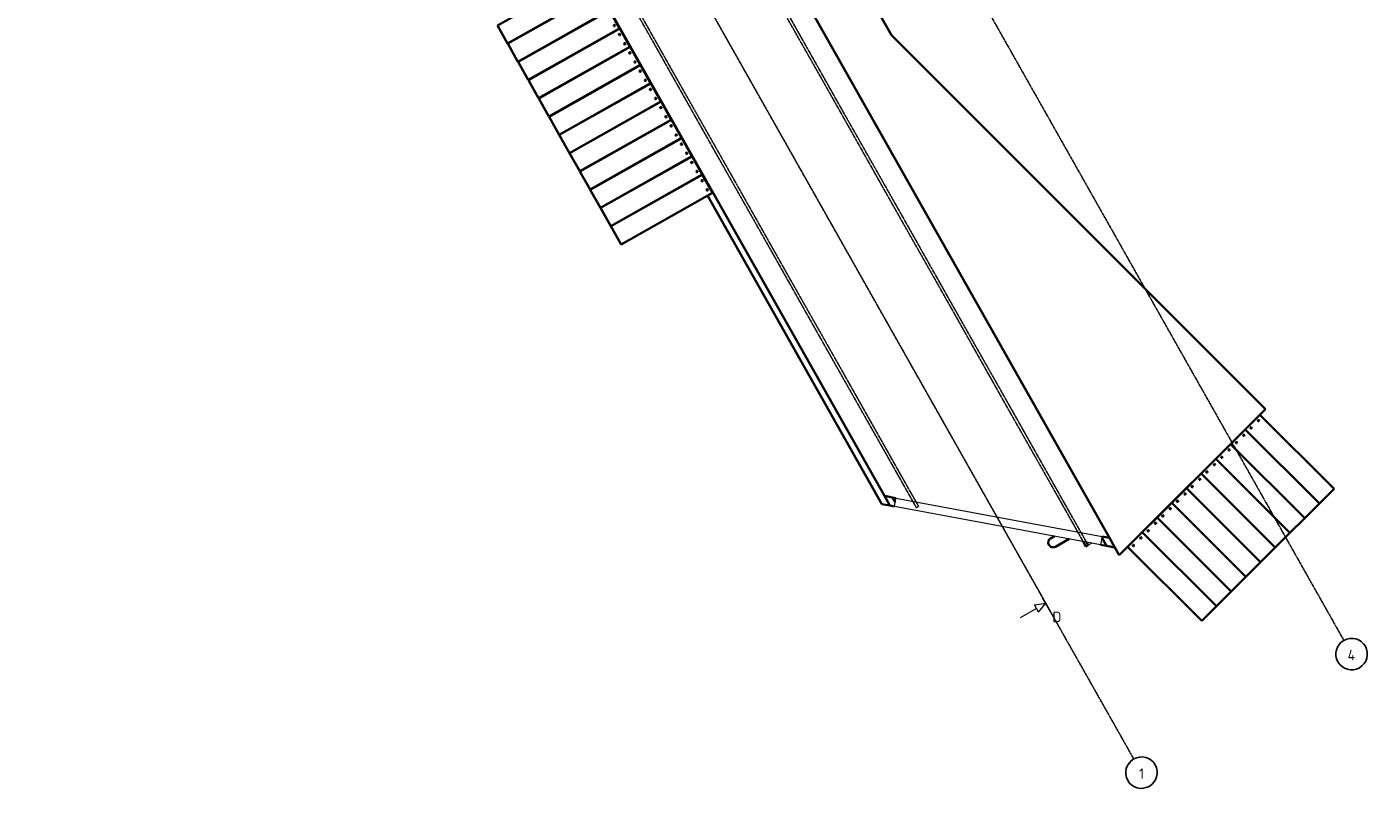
# Model space of a CAD drawing. Header units: millimetres. Extents: x 114386900 to 114466880, y 476378687 to 476475625.
# Tile 1 of 2: x 114388866 to 114453006, y 476378687 to 476415268. Entities that reach past the tile are written whole.
import ezdxf

# ---------------------------------------------------------------- set-up
doc = ezdxf.new("R2010")
doc.units = ezdxf.units.MM
for name, pattern in [('Grid Line', [22.225, 12.7, -3.175, 3.175, -3.175]), ('Hidden_2_0', [4, 2, -2]), ('XX-CENTER', [8, 5, -1, 1, -1])]:
    doc.linetypes.add(name, pattern=pattern)
for name, color, linetype, lineweight in [('N-CO-BC-BETONVORM-G', 50, 'Continuous', 13), ('N-CO-BC-BETONVORM-GN', 10, 'Continuous', 13), ('X-XX-AL-VERWIJZING_DOORSNEDE-G', 7, 'Continuous', 18), ('X_XX_AL_STRAMIENLIJN_G', 7, 'Continuous', 18)]:
    doc.layers.add(name, color=color, linetype=linetype, lineweight=lineweight)
doc.styles.add('ISOCPEUR', font='isocpeur.ttf', dxfattribs={"height": 500})
doc.styles.add('NLCS-ISO', font='NLCS-ISO.ttf', dxfattribs={"height": 500})

# ---------------------------------------------------------------- blocks, each defined once
blk = doc.blocks.new('RHD_SC_Funderingspaal_Buisbaal_Staal - 457x6_0 _5 op 1_-1176725-Bovenaanzicht_nieuw_export')
at = {"layer": 'N-CO-BC-BETONVORM-G', "lineweight": 35}
for p, q in [((229, -2200), (229, -1440)), ((-228, -1984), (-228, -2200))]:
    blk.add_line(p, q, dxfattribs=at)
for start_param, end_param in [(0, 1.570796), (1.570796, 3.141593)]:
    blk.add_ellipse((0, -2200), major_axis=(-229, 0), ratio=0.980581, start_param=start_param, end_param=end_param, dxfattribs=at)
blk = doc.blocks.new('CIB_GM_ADP1_Stootplaat_ROK_DYN - Type 1 D250 L5000-1131790-Bovenaanzicht_nieuw_export')
at = {"layer": 'N-CO-BC-BETONVORM-G', "lineweight": 35}
for p, q in [((-6469, 2247), (-6469, 3237)), ((-6469, 3237), (-1469, 3237)), ((-1469, 3237), (-1469, 2247)), ((-1469, 2247), (-6469, 2247))]:
    blk.add_line(p, q, dxfattribs=at)
for centre, start, end in [((-6319, 2992), 360, 180), ((-6319, 2992), 180, 0), ((-6319, 2492), 0, 180), ((-6319, 2492), 180, 0)]:
    blk.add_arc(centre, 32.5, start, end, dxfattribs=at)
blk = doc.blocks.new('CIB_GM_ADP1_Stootplaat_ROK_DYN - Type 1 D250 L5000-1132024-Bovenaanzicht_nieuw_export')
at = {"layer": 'N-CO-BC-BETONVORM-G', "lineweight": 35}
for p, q in [((-6468, 3237), (-1598, 4369)), ((-1598, 4369), (-1373, 3404)), ((-6244, 2273), (-6468, 3237)), ((-1373, 3404), (-6244, 2273))]:
    blk.add_line(p, q, dxfattribs=at)
for centre, start, end in [((-6266, 3032), 13.08222, 193.08222), ((-6266, 3032), 193.08222, 13.08222), ((-6153, 2545), 13.08222, 193.08222), ((-6153, 2545), 193.08222, 13.08222)]:
    blk.add_arc(centre, 32.5, start, end, dxfattribs=at)
blk = doc.blocks.new('Nieuwe landhoofden - Nieuwe landhoofden-1139905-Bovenaanzicht_nieuw_export')
at = {"layer": 'N-CO-BC-BETONVORM-G', "lineweight": 18}
for p, q in [((297199, 565320), (297373, 565418)), ((297199, 565320), (297282, 565174)), ((339349, 490704), (339432, 490558)), ((339606, 490656), (339432, 490558))]:
    blk.add_line(p, q, dxfattribs=at)
blk = doc.blocks.new('Grid - 5_0_Bubble-119038-Bovenaanzicht_nieuw_export')
at = {"layer": 'X_XX_AL_STRAMIENLIJN_G', "lineweight": 25}
blk.add_ellipse((0, 0), major_axis=(-7.5, 0), ratio=1, dxfattribs=at)
blk = doc.blocks.new('Section - Doorsnede_Tail-514632-Bovenaanzicht_nieuw_export')
at = {"layer": 'X-XX-AL-VERWIJZING_DOORSNEDE-G'}
for p, q in [((0, 0), (7.5, 0)), ((2.49, -5), (4.49, 0)), ((6.49, -5), (4.49, 0)), ((2.49, -5), (6.49, -5)), ((4.49, -5), (4.49, -14))]:
    blk.add_line(p, q, dxfattribs=at)

msp = doc.modelspace()

# ---------------------------------------------------------------- linework, layer by layer
at = {"layer": 'N-CO-BC-BETONVORM-G', "lineweight": 35}
for p, q in [((114440440, 476390907.7), (114398019.5, 476466002.6)), ((114394195.4, 476455795.3), (114429723.7, 476392901.3)), ((114430055.6, 476414881.9), (114428216.1, 476418138.3)), ((114416862.7, 476415058.6), (114416867.6, 476415049.9)), ((114447875.8, 476397038.9), (114430055.6, 476414881.9)), ((114417354.5, 476414187.9), (114417359.4, 476414179.2)), ((114417846.4, 476413317.2), (114417851.3, 476413308.5)), ((114418338.2, 476412446.5), (114418343.1, 476412437.8)), ((114418830, 476411575.8), (114418835, 476411567.1)), ((114419321.9, 476410705.2), (114419326.8, 476410696.4)), ((114419813.7, 476409834.5), (114419818.6, 476409825.8)), ((114420305.6, 476408963.8), (114420310.5, 476408955.1)), ((114420797.4, 476408093.1), (114420802.3, 476408084.4)), ((114421289.3, 476407222.4), (114429595.5, 476392518.3)), ((114440908.3, 476390078.8), (114447875.8, 476397038.9)), ((114429723.7, 476392901.3), (114429980.5, 476392446.7)), ((114429723.7, 476392901.3), (114430273.7, 476392799)), ((114430108.7, 476392829.7), (114430237.1, 476392602.4)), ((114429595.5, 476392518.3), (114429980.5, 476392446.7)), ((114429980.5, 476392446.7), (114430200.5, 476392405.7)), ((114440311.8, 476390524.7), (114440083.7, 476390928.5)), ((114440091.9, 476390972.5), (114440440, 476390907.7)), ((114440696.8, 476390453.1), (114440440, 476390907.7)), ((114439323, 476390496.2), (114439188.8, 476390733.6)), ((114439323, 476390496.2), (114439431.8, 476390557.7)), ((114439349.3, 476390703.8), (114439431.8, 476390557.7)), ((114440018.8, 476390579.3), (114440311.8, 476390524.7)), ((114440311.8, 476390524.7), (114440696.8, 476390453.1)), ((114440696.8, 476390453.1), (114440908.3, 476390078.8))]:
    msp.add_line(p, q, dxfattribs=at)
at = {"layer": 'N-CO-BC-BETONVORM-G', "lineweight": 18}
for p, q in [((114430200.5, 476392405.7), (114430273.7, 476392799)), ((114440018.8, 476390579.3), (114430200.5, 476392405.7)), ((114430273.7, 476392799), (114440091.9, 476390972.5)), ((114440091.9, 476390972.5), (114440018.8, 476390579.3))]:
    msp.add_line(p, q, dxfattribs=at)
at = {"layer": 'N-CO-BC-BETONVORM-GN', "linetype": 'Hidden_2_0', "lineweight": 25}
for p, q in [((114431245.5, 476392342.1), (114394502, 476457387.4)), ((114394610.8, 476457448.9), (114431354.4, 476392403.6)), ((114439188.8, 476390733.7), (114411707.7, 476439382)), ((114411816.6, 476439443.5), (114439349.2, 476390703.8)), ((114431354.4, 476392403.6), (114431245.5, 476392342.1))]:
    msp.add_line(p, q, dxfattribs=at)
at = {"layer": 'X-XX-AL-VERWIJZING_DOORSNEDE-G', "linetype": 'XX-CENTER'}
msp.add_line((114393851.1, 476464893.2), (114437629.6, 476387394.4), dxfattribs=at)
at = {"layer": 'X_XX_AL_STRAMIENLIJN_G', "linetype": 'Grid Line', "lineweight": 25}
for p, q in [((114388865.7, 476473718.7), (114441602.1, 476380362)), ((114404574.3, 476469291.9), (114451615, 476386018.2))]:
    msp.add_line(p, q, dxfattribs=at)

# ---------------------------------------------------------------- block references
at = {"layer": 'N-CO-BC-BETONVORM-G', "lineweight": 18}
msp.add_blockref('Nieuwe landhoofden - Nieuwe landhoofden-1139905-Bovenaanzicht_nieuw_export', (114100000, 475900000), dxfattribs=at)
at = {"layer": 'N-CO-BC-BETONVORM-G', "lineweight": 35}
for name, p, rotation in [('CIB_GM_ADP1_Stootplaat_ROK_DYN - Type 1 D250 L5000-1132024-Bovenaanzicht_nieuw_export', (114409004.6, 476418219.4), 196.3795453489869), ('CIB_GM_ADP1_Stootplaat_ROK_DYN - Type 1 D250 L5000-1132024-Bovenaanzicht_nieuw_export', (114409496.5, 476417348.7), 196.3795453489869), ('CIB_GM_ADP1_Stootplaat_ROK_DYN - Type 1 D250 L5000-1132024-Bovenaanzicht_nieuw_export', (114409988.3, 476416478), 196.3795453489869), ('CIB_GM_ADP1_Stootplaat_ROK_DYN - Type 1 D250 L5000-1132024-Bovenaanzicht_nieuw_export', (114410480.2, 476415607.3), 196.3795453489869), ('CIB_GM_ADP1_Stootplaat_ROK_DYN - Type 1 D250 L5000-1132024-Bovenaanzicht_nieuw_export', (114410972, 476414736.6), 196.3795453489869), ('CIB_GM_ADP1_Stootplaat_ROK_DYN - Type 1 D250 L5000-1132024-Bovenaanzicht_nieuw_export', (114411463.9, 476413865.9), 196.3795453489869), ('CIB_GM_ADP1_Stootplaat_ROK_DYN - Type 1 D250 L5000-1132024-Bovenaanzicht_nieuw_export', (114411955.7, 476412995.3), 196.3795453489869), ('CIB_GM_ADP1_Stootplaat_ROK_DYN - Type 1 D250 L5000-1132024-Bovenaanzicht_nieuw_export', (114412447.5, 476412124.6), 196.3795453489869), ('CIB_GM_ADP1_Stootplaat_ROK_DYN - Type 1 D250 L5000-1132024-Bovenaanzicht_nieuw_export', (114412939.4, 476411253.9), 196.3795453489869), ('CIB_GM_ADP1_Stootplaat_ROK_DYN - Type 1 D250 L5000-1132024-Bovenaanzicht_nieuw_export', (114413431.2, 476410383.2), 196.3795453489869), ('CIB_GM_ADP1_Stootplaat_ROK_DYN - Type 1 D250 L5000-1132024-Bovenaanzicht_nieuw_export', (114413923.1, 476409512.5), 196.3795453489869), ('CIB_GM_ADP1_Stootplaat_ROK_DYN - Type 1 D250 L5000-1132024-Bovenaanzicht_nieuw_export', (114414414.9, 476408641.8), 196.3795453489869), ('CIB_GM_ADP1_Stootplaat_ROK_DYN - Type 1 D250 L5000-1131790-Bovenaanzicht_nieuw_export', (114449895.7, 476389913.2), 314.9698624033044), ('CIB_GM_ADP1_Stootplaat_ROK_DYN - Type 1 D250 L5000-1131790-Bovenaanzicht_nieuw_export', (114449195.3, 476389213.5), 314.9698624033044), ('CIB_GM_ADP1_Stootplaat_ROK_DYN - Type 1 D250 L5000-1131790-Bovenaanzicht_nieuw_export', (114448494.9, 476388513.8), 314.9698624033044), ('CIB_GM_ADP1_Stootplaat_ROK_DYN - Type 1 D250 L5000-1131790-Bovenaanzicht_nieuw_export', (114447794.5, 476387814.2), 314.9698624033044), ('CIB_GM_ADP1_Stootplaat_ROK_DYN - Type 1 D250 L5000-1131790-Bovenaanzicht_nieuw_export', (114447094.1, 476387114.5), 314.9698624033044), ('CIB_GM_ADP1_Stootplaat_ROK_DYN - Type 1 D250 L5000-1131790-Bovenaanzicht_nieuw_export', (114446393.7, 476386414.8), 314.9698624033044), ('CIB_GM_ADP1_Stootplaat_ROK_DYN - Type 1 D250 L5000-1131790-Bovenaanzicht_nieuw_export', (114445693.3, 476385715.2), 314.9698624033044), ('CIB_GM_ADP1_Stootplaat_ROK_DYN - Type 1 D250 L5000-1131790-Bovenaanzicht_nieuw_export', (114444992.9, 476385015.5), 314.9698624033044), ('RHD_SC_Funderingspaal_Buisbaal_Staal - 457x6_0 _5 op 1_-1176725-Bovenaanzicht_nieuw_export', (114439669.5, 476391763.5), 299.461764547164), ('CIB_GM_ADP1_Stootplaat_ROK_DYN - Type 1 D250 L5000-1131790-Bovenaanzicht_nieuw_export', (114444292.5, 476384315.8), 314.9698624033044)]:
    msp.add_blockref(name, p, dxfattribs=dict(at, rotation=rotation))
at = {"layer": 'X-XX-AL-VERWIJZING_DOORSNEDE-G', "linetype": 'XX-CENTER', "extrusion": (0, 0, -1), "xscale": 99.99999999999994, "yscale": 99.99999999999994, "zscale": 99.99999999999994, "rotation": 60.53823545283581}
msp.add_blockref('Section - Doorsnede_Tail-514632-Bovenaanzicht_nieuw_export', (-114437629.6, 476387394.4), dxfattribs=at)
at = {"layer": 'X_XX_AL_STRAMIENLIJN_G', "lineweight": 25, "xscale": 99.99999999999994, "yscale": 99.99999999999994, "zscale": 99.99999999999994}
for p, rotation in [((114451983.9, 476385365.2), 209.4617645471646), ((114441971, 476379709), 209.4617645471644)]:
    msp.add_blockref('Grid - 5_0_Bubble-119038-Bovenaanzicht_nieuw_export', p, dxfattribs=dict(at, rotation=rotation))

# ---------------------------------------------------------------- texts
at = {"layer": 'X-XX-AL-VERWIJZING_DOORSNEDE-G', "insert": (114437724, 476387384.2), "char_height": 500, "width": 481.012, "attachment_point": 1, "style": 'ISOCPEUR'}
msp.add_mtext('D', dxfattribs=at)
at = {"layer": 'X_XX_AL_STRAMIENLIJN_G', "lineweight": 50, "char_height": 500, "attachment_point": 1, "style": 'NLCS-ISO'}
for s, insert, width in [('4', (114451794.9, 476385566.5), 481.012), ('1', (114441855.1, 476379910.3), 304.641)]:
    msp.add_mtext(s, dxfattribs=dict(at, insert=insert, width=width))

doc.saveas('drawing.dxf')
